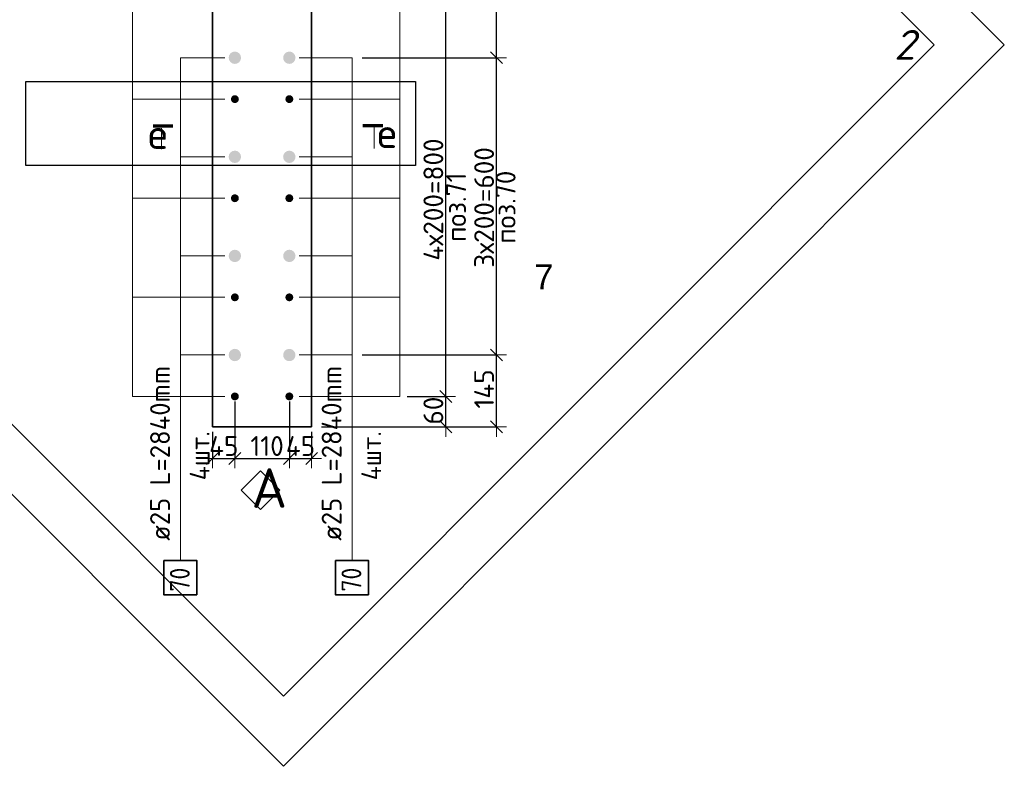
# Model space of a CAD drawing. Header units: millimetres. Extents: x -1001 to 124100, y -72947 to 40304.
# Tile 63 of 104: x 114990 to 116979, y -54650 to -53143. Entities that reach past the tile are written whole.
import ezdxf

# ---------------------------------------------------------------- set-up
doc = ezdxf.new("R2010")
doc.units = ezdxf.units.MM
doc.header["$PDMODE"] = 65
for name, color, linetype, lineweight in [('Standard', 7, 'Continuous', 25), ('Арм.стержн. Выпуски', 180, 'Continuous', 35), ('Размерная линия_ общее', 7, 'Continuous', 13), ('Размерная линия_ общее_1', 7, 'Continuous', 13)]:
    doc.layers.add(name, color=color, linetype=linetype, lineweight=lineweight)
doc.styles.add('ARIAL', font='ARIAL.TTF')
doc.styles.add('ISOCPEUR', font='ISOCPEUR')
doc.styles.add('ITALICT', font='ITALICT_.TTF')
doc.dimstyles.new('DIMSTYLE_11', dxfattribs={"dimtxt": 40, "dimasz": 40, "dimexe": 0, "dimexo": 0, "dimgap": 20, "dimtad": 2, "dimdec": 0, "dimrnd": 5, "dimzin": 12, "dimdsep": 46, "dimtxsty": 'ISOCPEUR', "dimblk1": 'ALL_ML_STRICH', "dimblk2": 'ALL_ML_STRICH', "dimsah": 1, "dimcen": 0, "dimclrd": 7, "dimclre": 256, "dimclrt": 7, "dimadec": 0, "dimazin": 0, "dimtfac": 1, "dimtdec": 0, "dimtix": 1, "dimtmove": 2, "dimatfit": 3, "dimfxl": 0, "dimtvp": 1.2, "dimtzin": 0, "dimlwd": 0, "dimlwe": -3, "dimarcsym": 0})
doc.dimstyles.new('DIMSTYLE_9', dxfattribs={"dimtxt": 40, "dimasz": 40, "dimexe": 0, "dimexo": 0, "dimgap": 20, "dimtad": 2, "dimdec": 0, "dimrnd": 5, "dimzin": 12, "dimdsep": 46, "dimtxsty": 'ISOCPEUR', "dimblk1": 'ALL_ML_STRICH', "dimblk2": 'ALL_ML_STRICH', "dimsah": 1, "dimcen": 0, "dimclrd": 7, "dimclre": 256, "dimclrt": 7, "dimadec": 0, "dimazin": 0, "dimtfac": 1, "dimtdec": 0, "dimtix": 1, "dimtmove": 2, "dimatfit": 3, "dimfxl": 0, "dimtzin": 0, "dimlwd": 0, "dimlwe": -3, "dimarcsym": 0})

# ---------------------------------------------------------------- blocks, each defined once
blk = doc.blocks.new('ALL_ML_STRICH')
at = {"color": 0, "linetype": 'ByBlock', "lineweight": -2}
for p, q in [((0, -0.5), (0, 0.5)), ((-1, 0), (0.5, 0)), ((-0.3, -0.3), (0.3, 0.3))]:
    blk.add_line(p, q, dxfattribs=at)
blk = doc.blocks.new('*D636')
at = {"layer": 'DEFPOINTS', "color": 7, "linetype": 'Continuous', "lineweight": 13, "transparency": 33554687}
for p in [(115424.9, -53903.4), (115379.9, -53964.8), (115379.9, -54028.5)]:
    blk.add_point(p, dxfattribs=at)
at = {"layer": 'Размерная линия_ общее_1', "color": 253, "linetype": 'Continuous', "lineweight": -2, "true_color": 0xa0a0a0, "transparency": 33554687}
for p, q in [((115424.9, -53913.4), (115424.9, -54028.5)), ((115379.9, -53974.8), (115379.9, -54028.5))]:
    blk.add_line(p, q, dxfattribs=at)
at = {"layer": 'Размерная линия_ общее_1', "color": 7, "linetype": 'Continuous', "lineweight": -2, "transparency": 33554687}
blk.add_line((115379.9, -54028.5), (115424.9, -54028.5), dxfattribs=at)
at = {"layer": 'Размерная линия_ общее_1', "color": 7, "linetype": 'Continuous', "lineweight": 13, "transparency": 33554687, "xscale": 40, "yscale": 40, "zscale": 40, "rotation": 180}
blk.add_blockref('ALL_ML_STRICH', (115379.9, -54028.5), dxfattribs=at)
at = {"layer": 'Размерная линия_ общее_1', "color": 7, "linetype": 'Continuous', "lineweight": 13, "transparency": 33554687, "xscale": 40, "yscale": 40, "zscale": 40}
blk.add_blockref('ALL_ML_STRICH', (115424.9, -54028.5), dxfattribs=at)
at = {"layer": 'Размерная линия_ общее_1', "color": 7, "linetype": 'Continuous', "lineweight": 13, "transparency": 33554687, "insert": (115402.4, -54003.5), "char_height": 40, "width": 80, "attachment_point": 5, "style": 'ISOCPEUR'}
blk.add_mtext('\\A1;{45}', dxfattribs=at)
blk = doc.blocks.new('*D637')
at = {"layer": 'DEFPOINTS', "color": 7, "linetype": 'Continuous', "lineweight": 13, "transparency": 33554687}
for p in [(115424.9, -53903.4), (115534.9, -53903.4), (115424.9, -54028.5)]:
    blk.add_point(p, dxfattribs=at)
at = {"layer": 'Размерная линия_ общее_1', "color": 253, "linetype": 'Continuous', "lineweight": -2, "true_color": 0xa0a0a0, "transparency": 33554687}
for p, q in [((115424.9, -53913.4), (115424.9, -54028.5)), ((115534.9, -53913.4), (115534.9, -54028.5))]:
    blk.add_line(p, q, dxfattribs=at)
at = {"layer": 'Размерная линия_ общее_1', "color": 7, "linetype": 'Continuous', "lineweight": -2, "transparency": 33554687}
blk.add_line((115424.9, -54028.5), (115534.9, -54028.5), dxfattribs=at)
at = {"layer": 'Размерная линия_ общее_1', "color": 7, "linetype": 'Continuous', "lineweight": 13, "transparency": 33554687, "xscale": 40, "yscale": 40, "zscale": 40, "rotation": 180}
blk.add_blockref('ALL_ML_STRICH', (115424.9, -54028.5), dxfattribs=at)
at = {"layer": 'Размерная линия_ общее_1', "color": 7, "linetype": 'Continuous', "lineweight": 13, "transparency": 33554687, "xscale": 40, "yscale": 40, "zscale": 40}
blk.add_blockref('ALL_ML_STRICH', (115534.9, -54028.5), dxfattribs=at)
at = {"layer": 'Размерная линия_ общее_1', "color": 7, "linetype": 'Continuous', "lineweight": 13, "transparency": 33554687, "insert": (115489.9, -54003.5), "char_height": 40, "width": 120, "attachment_point": 5, "style": 'ISOCPEUR'}
blk.add_mtext('\\A1;{110}', dxfattribs=at)
blk = doc.blocks.new('*D638')
at = {"layer": 'DEFPOINTS', "color": 7, "linetype": 'Continuous', "lineweight": 13, "transparency": 33554687}
for p in [(115534.9, -53903.4), (115579.9, -53964.8), (115534.9, -54028.5)]:
    blk.add_point(p, dxfattribs=at)
at = {"layer": 'Размерная линия_ общее_1', "color": 253, "linetype": 'Continuous', "lineweight": -2, "true_color": 0xa0a0a0, "transparency": 33554687}
for p, q in [((115534.9, -53913.4), (115534.9, -54028.5)), ((115579.9, -53974.8), (115579.9, -54028.5))]:
    blk.add_line(p, q, dxfattribs=at)
at = {"layer": 'Размерная линия_ общее_1', "color": 7, "linetype": 'Continuous', "lineweight": -2, "transparency": 33554687}
blk.add_line((115534.9, -54028.5), (115579.9, -54028.5), dxfattribs=at)
at = {"layer": 'Размерная линия_ общее_1', "color": 7, "linetype": 'Continuous', "lineweight": 13, "transparency": 33554687, "xscale": 40, "yscale": 40, "zscale": 40, "rotation": 180}
blk.add_blockref('ALL_ML_STRICH', (115534.9, -54028.5), dxfattribs=at)
at = {"layer": 'Размерная линия_ общее_1', "color": 7, "linetype": 'Continuous', "lineweight": 13, "transparency": 33554687, "xscale": 40, "yscale": 40, "zscale": 40}
blk.add_blockref('ALL_ML_STRICH', (115579.9, -54028.5), dxfattribs=at)
at = {"layer": 'Размерная линия_ общее_1', "color": 7, "linetype": 'Continuous', "lineweight": 13, "transparency": 33554687, "insert": (115557.4, -54003.5), "char_height": 40, "width": 80, "attachment_point": 5, "style": 'ISOCPEUR'}
blk.add_mtext('\\A1;{45}', dxfattribs=at)
blk = doc.blocks.new('*D639')
at = {"layer": 'DEFPOINTS', "color": 7, "linetype": 'Continuous', "lineweight": 13, "transparency": 33554687}
for p in [(115753.1, -53903.4), (115579.9, -53964.8), (115850.8, -53964.8)]:
    blk.add_point(p, dxfattribs=at)
at = {"layer": 'Размерная линия_ общее_1', "color": 253, "linetype": 'Continuous', "lineweight": -2, "true_color": 0xa0a0a0, "transparency": 33554687}
for p, q in [((115773.1, -53903.4), (115850.8, -53903.4)), ((115599.9, -53964.8), (115850.8, -53964.8))]:
    blk.add_line(p, q, dxfattribs=at)
at = {"layer": 'Размерная линия_ общее_1', "color": 7, "linetype": 'Continuous', "lineweight": -2, "transparency": 33554687}
blk.add_line((115850.8, -53964.8), (115850.8, -53903.4), dxfattribs=at)
at = {"layer": 'Размерная линия_ общее_1', "color": 7, "linetype": 'Continuous', "lineweight": 13, "transparency": 33554687, "xscale": 40, "yscale": 40, "zscale": 40}
for p, rotation in [((115850.8, -53903.4), 90), ((115850.8, -53964.8), 270)]:
    blk.add_blockref('ALL_ML_STRICH', p, dxfattribs=dict(at, rotation=rotation))
at = {"layer": 'Размерная линия_ общее_1', "color": 7, "linetype": 'Continuous', "lineweight": 13, "transparency": 33554687, "insert": (115825.8, -53932.1), "char_height": 40, "width": 80, "attachment_point": 5, "rotation": 90, "style": 'ISOCPEUR'}
blk.add_mtext('\\A1;{60}', dxfattribs=at)
blk = doc.blocks.new('*D640')
at = {"layer": 'DEFPOINTS', "color": 7, "linetype": 'Continuous', "lineweight": 13, "transparency": 33554687}
for p in [(115753.1, -53103.4), (115753.1, -53903.4), (115850.8, -53903.4)]:
    blk.add_point(p, dxfattribs=at)
at = {"layer": 'Размерная линия_ общее_1', "color": 253, "linetype": 'Continuous', "lineweight": -2, "true_color": 0xa0a0a0, "transparency": 33554687}
for p, q in [((115773.1, -53103.4), (115850.8, -53103.4)), ((115773.1, -53903.4), (115850.8, -53903.4))]:
    blk.add_line(p, q, dxfattribs=at)
at = {"layer": 'Размерная линия_ общее_1', "color": 7, "linetype": 'Continuous', "lineweight": -2, "transparency": 33554687}
blk.add_line((115850.8, -53903.4), (115850.8, -53103.4), dxfattribs=at)
at = {"layer": 'Размерная линия_ общее_1', "color": 7, "linetype": 'Continuous', "lineweight": 13, "transparency": 33554687, "xscale": 40, "yscale": 40, "zscale": 40}
for p, rotation in [((115850.8, -53103.4), 90), ((115850.8, -53903.4), 270)]:
    blk.add_blockref('ALL_ML_STRICH', p, dxfattribs=dict(at, rotation=rotation))
at = {"layer": 'Размерная линия_ общее_1', "color": 7, "linetype": 'Continuous', "lineweight": 13, "transparency": 33554687, "insert": (115805.8, -53629.4), "char_height": 40, "width": 2, "attachment_point": 1, "rotation": 90, "line_spacing_factor": 0.60241, "style": 'ISOCPEUR'}
blk.add_mtext('4х200=800', dxfattribs=at)
blk = doc.blocks.new('*D644')
at = {"layer": 'DEFPOINTS', "color": 7, "linetype": 'Continuous', "lineweight": 13, "transparency": 33554687}
for p in [(115661.7, -53819.8), (115579.9, -53964.8), (115953.3, -53964.8)]:
    blk.add_point(p, dxfattribs=at)
at = {"layer": 'Размерная линия_ общее_1', "color": 253, "linetype": 'Continuous', "lineweight": -2, "true_color": 0xa0a0a0, "transparency": 33554687}
for p, q in [((115681.7, -53819.8), (115953.3, -53819.8)), ((115599.9, -53964.8), (115953.3, -53964.8))]:
    blk.add_line(p, q, dxfattribs=at)
at = {"layer": 'Размерная линия_ общее_1', "color": 7, "linetype": 'Continuous', "lineweight": -2, "transparency": 33554687}
blk.add_line((115953.3, -53964.8), (115953.3, -53819.8), dxfattribs=at)
at = {"layer": 'Размерная линия_ общее_1', "color": 7, "linetype": 'Continuous', "lineweight": 13, "transparency": 33554687, "xscale": 40, "yscale": 40, "zscale": 40}
for p, rotation in [((115953.3, -53819.8), 90), ((115953.3, -53964.8), 270)]:
    blk.add_blockref('ALL_ML_STRICH', p, dxfattribs=dict(at, rotation=rotation))
at = {"layer": 'Размерная линия_ общее_1', "color": 7, "linetype": 'Continuous', "lineweight": 13, "transparency": 33554687, "insert": (115928.3, -53888.3), "char_height": 40, "width": 120, "attachment_point": 5, "rotation": 90, "style": 'ISOCPEUR'}
blk.add_mtext('\\A1;{145}', dxfattribs=at)
blk = doc.blocks.new('*D645')
at = {"layer": 'DEFPOINTS', "color": 7, "linetype": 'Continuous', "lineweight": 13, "transparency": 33554687}
for p in [(115661.7, -53219.8), (115661.7, -53819.8), (115953.3, -53819.8)]:
    blk.add_point(p, dxfattribs=at)
at = {"layer": 'Размерная линия_ общее_1', "color": 253, "linetype": 'Continuous', "lineweight": -2, "true_color": 0xa0a0a0, "transparency": 33554687}
for p, q in [((115681.7, -53219.8), (115953.3, -53219.8)), ((115681.7, -53819.8), (115953.3, -53819.8))]:
    blk.add_line(p, q, dxfattribs=at)
at = {"layer": 'Размерная линия_ общее_1', "color": 7, "linetype": 'Continuous', "lineweight": -2, "transparency": 33554687}
blk.add_line((115953.3, -53819.8), (115953.3, -53219.8), dxfattribs=at)
at = {"layer": 'Размерная линия_ общее_1', "color": 7, "linetype": 'Continuous', "lineweight": 13, "transparency": 33554687, "xscale": 40, "yscale": 40, "zscale": 40}
for p, rotation in [((115953.3, -53219.8), 90), ((115953.3, -53819.8), 270)]:
    blk.add_blockref('ALL_ML_STRICH', p, dxfattribs=dict(at, rotation=rotation))
at = {"layer": 'Размерная линия_ общее_1', "color": 7, "linetype": 'Continuous', "lineweight": 13, "transparency": 33554687, "insert": (115908.3, -53643.8), "char_height": 40, "width": 2, "attachment_point": 1, "rotation": 90, "line_spacing_factor": 0.60241, "style": 'ISOCPEUR'}
blk.add_mtext('3х200=600', dxfattribs=at)
blk = doc.blocks.new('*D646')
at = {"layer": 'DEFPOINTS', "color": 7, "linetype": 'Continuous', "lineweight": 13, "transparency": 33554687}
for p in [(115661.7, -52909.8), (115661.7, -53219.8), (115953.3, -53219.8)]:
    blk.add_point(p, dxfattribs=at)
at = {"layer": 'Размерная линия_ общее_1', "color": 253, "linetype": 'Continuous', "lineweight": -2, "true_color": 0xa0a0a0, "transparency": 33554687}
for p, q in [((115681.7, -52909.8), (115953.3, -52909.8)), ((115681.7, -53219.8), (115953.3, -53219.8))]:
    blk.add_line(p, q, dxfattribs=at)
at = {"layer": 'Размерная линия_ общее_1', "color": 7, "linetype": 'Continuous', "lineweight": -2, "transparency": 33554687}
blk.add_line((115953.3, -53219.8), (115953.3, -52909.8), dxfattribs=at)
at = {"layer": 'Размерная линия_ общее_1', "color": 7, "linetype": 'Continuous', "lineweight": 13, "transparency": 33554687, "xscale": 40, "yscale": 40, "zscale": 40}
for p, rotation in [((115953.3, -52909.8), 90), ((115953.3, -53219.8), 270)]:
    blk.add_blockref('ALL_ML_STRICH', p, dxfattribs=dict(at, rotation=rotation))
at = {"layer": 'Размерная линия_ общее_1', "color": 7, "linetype": 'Continuous', "lineweight": 13, "transparency": 33554687, "insert": (115928.3, -53058.8), "char_height": 40, "width": 120, "attachment_point": 5, "rotation": 90, "style": 'ISOCPEUR'}
blk.add_mtext('\\A1;{310}', dxfattribs=at)
blk = doc.blocks.new('СЛОЖНЫЙ_ОБЪЕКТ_1')
at = {"layer": 'Standard', "color": 7, "linetype": 'Continuous', "lineweight": 13, "transparency": 33554687}
blk.add_lwpolyline([(115476.5, -54053.5), (115515.4, -54092.4), (115476.5, -54131.3), (115437.6, -54092.4), (115476.5, -54053.5)], close=True, dxfattribs=at)
at = {"layer": 'Standard', "color": 7, "linetype": 'Continuous', "lineweight": 13, "transparency": 33554687, "insert": (115458.4, -54088.3), "char_height": 80, "width": 104.727, "attachment_point": 4, "style": 'ISOCPEUR'}
blk.add_mtext('\\A1;{\\fISOCPEUR|i0|b0;\\H80.000000;\\W1.000000;\\C7;А}\\P', dxfattribs=at)

msp = doc.modelspace()

# ---------------------------------------------------------------- hatches: boundary and pattern name
at = {"layer": 'Арм.стержн. Выпуски', "linetype": 'Continuous', "lineweight": 35, "transparency": 33554687}
for points in [[(115433.7, -53211), (115429.7, -53208.3), (115424.9, -53207.3), (115420.1, -53208.3), (115416, -53211), (115413.3, -53215.1), (115412.4, -53219.8), (115413.3, -53224.6), (115416, -53228.7), (115420.1, -53231.4), (115424.9, -53232.3), (115429.7, -53231.4), (115433.7, -53228.7), (115436.4, -53224.6), (115437.4, -53219.8), (115436.4, -53215.1)], [(115543.7, -53211), (115539.7, -53208.3), (115534.9, -53207.3), (115530.1, -53208.3), (115526, -53211), (115523.3, -53215.1), (115522.4, -53219.8), (115523.3, -53224.6), (115526, -53228.7), (115530.1, -53231.4), (115534.9, -53232.3), (115539.7, -53231.4), (115543.7, -53228.7), (115546.4, -53224.6), (115547.4, -53219.8), (115546.4, -53215.1)], [(115430.5, -53297.7), (115427.9, -53296), (115424.9, -53295.4), (115421.8, -53296), (115419.2, -53297.7), (115417.5, -53300.3), (115416.9, -53303.4), (115417.5, -53306.5), (115419.2, -53309.1), (115421.8, -53310.8), (115424.9, -53311.4), (115427.9, -53310.8), (115430.5, -53309.1), (115432.3, -53306.5), (115432.9, -53303.4), (115432.3, -53300.3)], [(115540.5, -53297.7), (115537.9, -53296), (115534.9, -53295.4), (115531.8, -53296), (115529.2, -53297.7), (115527.5, -53300.3), (115526.9, -53303.4), (115527.5, -53306.5), (115529.2, -53309.1), (115531.8, -53310.8), (115534.9, -53311.4), (115537.9, -53310.8), (115540.5, -53309.1), (115542.3, -53306.5), (115542.9, -53303.4), (115542.3, -53300.3)], [(115433.7, -53411), (115429.7, -53408.3), (115424.9, -53407.3), (115420.1, -53408.3), (115416, -53411), (115413.3, -53415.1), (115412.4, -53419.8), (115413.3, -53424.6), (115416, -53428.7), (115420.1, -53431.4), (115424.9, -53432.3), (115429.7, -53431.4), (115433.7, -53428.7), (115436.4, -53424.6), (115437.4, -53419.8), (115436.4, -53415.1)], [(115543.7, -53411), (115539.7, -53408.3), (115534.9, -53407.3), (115530.1, -53408.3), (115526, -53411), (115523.3, -53415.1), (115522.4, -53419.8), (115523.3, -53424.6), (115526, -53428.7), (115530.1, -53431.4), (115534.9, -53432.3), (115539.7, -53431.4), (115543.7, -53428.7), (115546.4, -53424.6), (115547.4, -53419.8), (115546.4, -53415.1)], [(115430.5, -53497.7), (115427.9, -53496), (115424.9, -53495.4), (115421.8, -53496), (115419.2, -53497.7), (115417.5, -53500.3), (115416.9, -53503.4), (115417.5, -53506.5), (115419.2, -53509.1), (115421.8, -53510.8), (115424.9, -53511.4), (115427.9, -53510.8), (115430.5, -53509.1), (115432.3, -53506.5), (115432.9, -53503.4), (115432.3, -53500.3)], [(115540.5, -53497.7), (115537.9, -53496), (115534.9, -53495.4), (115531.8, -53496), (115529.2, -53497.7), (115527.5, -53500.3), (115526.9, -53503.4), (115527.5, -53506.5), (115529.2, -53509.1), (115531.8, -53510.8), (115534.9, -53511.4), (115537.9, -53510.8), (115540.5, -53509.1), (115542.3, -53506.5), (115542.9, -53503.4), (115542.3, -53500.3)], [(115433.7, -53611), (115429.7, -53608.3), (115424.9, -53607.3), (115420.1, -53608.3), (115416, -53611), (115413.3, -53615.1), (115412.4, -53619.8), (115413.3, -53624.6), (115416, -53628.7), (115420.1, -53631.4), (115424.9, -53632.3), (115429.7, -53631.4), (115433.7, -53628.7), (115436.4, -53624.6), (115437.4, -53619.8), (115436.4, -53615.1)], [(115543.7, -53611), (115539.7, -53608.3), (115534.9, -53607.3), (115530.1, -53608.3), (115526, -53611), (115523.3, -53615.1), (115522.4, -53619.8), (115523.3, -53624.6), (115526, -53628.7), (115530.1, -53631.4), (115534.9, -53632.3), (115539.7, -53631.4), (115543.7, -53628.7), (115546.4, -53624.6), (115547.4, -53619.8), (115546.4, -53615.1)], [(115430.5, -53697.7), (115427.9, -53696), (115424.9, -53695.4), (115421.8, -53696), (115419.2, -53697.7), (115417.5, -53700.3), (115416.9, -53703.4), (115417.5, -53706.5), (115419.2, -53709.1), (115421.8, -53710.8), (115424.9, -53711.4), (115427.9, -53710.8), (115430.5, -53709.1), (115432.3, -53706.5), (115432.9, -53703.4), (115432.3, -53700.3)], [(115540.5, -53697.7), (115537.9, -53696), (115534.9, -53695.4), (115531.8, -53696), (115529.2, -53697.7), (115527.5, -53700.3), (115526.9, -53703.4), (115527.5, -53706.5), (115529.2, -53709.1), (115531.8, -53710.8), (115534.9, -53711.4), (115537.9, -53710.8), (115540.5, -53709.1), (115542.3, -53706.5), (115542.9, -53703.4), (115542.3, -53700.3)], [(115433.7, -53811), (115429.7, -53808.3), (115424.9, -53807.3), (115420.1, -53808.3), (115416, -53811), (115413.3, -53815.1), (115412.4, -53819.8), (115413.3, -53824.6), (115416, -53828.7), (115420.1, -53831.4), (115424.9, -53832.3), (115429.7, -53831.4), (115433.7, -53828.7), (115436.4, -53824.6), (115437.4, -53819.8), (115436.4, -53815.1)], [(115543.7, -53811), (115539.7, -53808.3), (115534.9, -53807.3), (115530.1, -53808.3), (115526, -53811), (115523.3, -53815.1), (115522.4, -53819.8), (115523.3, -53824.6), (115526, -53828.7), (115530.1, -53831.4), (115534.9, -53832.3), (115539.7, -53831.4), (115543.7, -53828.7), (115546.4, -53824.6), (115547.4, -53819.8), (115546.4, -53815.1)], [(115430.5, -53897.7), (115427.9, -53896), (115424.9, -53895.4), (115421.8, -53896), (115419.2, -53897.7), (115417.5, -53900.3), (115416.9, -53903.4), (115417.5, -53906.5), (115419.2, -53909.1), (115421.8, -53910.8), (115424.9, -53911.4), (115427.9, -53910.8), (115430.5, -53909.1), (115432.3, -53906.5), (115432.9, -53903.4), (115432.3, -53900.3)], [(115540.5, -53897.7), (115537.9, -53896), (115534.9, -53895.4), (115531.8, -53896), (115529.2, -53897.7), (115527.5, -53900.3), (115526.9, -53903.4), (115527.5, -53906.5), (115529.2, -53909.1), (115531.8, -53910.8), (115534.9, -53911.4), (115537.9, -53910.8), (115540.5, -53909.1), (115542.3, -53906.5), (115542.9, -53903.4), (115542.3, -53900.3)]]:
    msp.add_hatch(color=7, dxfattribs=at).paths.add_polyline_path(points)

# ---------------------------------------------------------------- linework, layer by layer
at = {"color": 52, "linetype": 'Continuous', "lineweight": -3, "transparency": 33554687}
for p, q in [((116837.6, -53193.8), (115432.9, -51789.2)), ((116837.6, -53193.8), (115432.9, -51789.2)), ((114118.3, -53103.8), (115522.9, -54508.5)), ((114118.3, -53103.8), (115522.9, -54508.5)), ((115522.9, -54508.5), (116837.6, -53193.8)), ((115522.9, -54508.5), (116837.6, -53193.8)), ((115002.9, -53267.8), (115789.6, -53267.8)), ((115002.9, -53437.1), (115002.9, -53267.8)), ((115002.9, -53267.8), (115789.6, -53267.8)), ((115002.9, -53437.1), (115002.9, -53267.8)), ((115789.6, -53267.8), (115789.6, -53437.1)), ((115789.6, -53267.8), (115789.6, -53437.1)), ((115789.6, -53437.1), (115002.9, -53437.1)), ((115789.6, -53437.1), (115002.9, -53437.1))]:
    msp.add_line(p, q, dxfattribs=at)
at = {"layer": 'Standard', "color": 7, "linetype": 'Continuous', "lineweight": 70, "transparency": 33554687}
for p, q in [((115299.9, -53358.1), (115259.7, -53358.1)), ((115683.2, -53356.3), (115723.4, -53356.3))]:
    msp.add_line(p, q, dxfattribs=at)
at = {"layer": 'Standard', "color": 7, "linetype": 'Continuous', "lineweight": 13, "transparency": 33554687}
for p, q in [((115276.8, -53362.1), (115276.8, -53404.5)), ((115706.3, -53360.3), (115706.3, -53402.7))]:
    msp.add_line(p, q, dxfattribs=at)
at = {"layer": 'Standard', "color": 52, "linetype": 'Continuous', "lineweight": 13, "transparency": 33554687}
msp.add_line((115002.9, -53437.1), (115789.6, -53437.1), dxfattribs=at)
at = {"layer": 'Standard', "color": 7, "linetype": 'Continuous', "lineweight": 13, "transparency": 33554687}
msp.add_lwpolyline([(115522.9, -54649.9), (116979, -53193.8), (115432.9, -51647.7), (113976.8, -53103.8), (115522.9, -54649.9)], dxfattribs=at)
at = {"layer": 'Арм.стержн. Выпуски', "color": 7, "linetype": 'Continuous', "lineweight": 13, "transparency": 33554687}
for p, q in [((115315, -54234.7), (115315, -54002.7)), ((115661.7, -54234.7), (115661.7, -54002.7))]:
    msp.add_line(p, q, dxfattribs=at)
for points in [[(115218.3, -52195.8), (115218.3, -53903.4), (115404.9, -53903.4)], [(115218.3, -52195.8), (115218.3, -53703.4), (115404.9, -53703.4)], [(115218.3, -52195.8), (115218.3, -53303.4), (115404.9, -53303.4)], [(115218.3, -52195.8), (115218.3, -53503.4), (115404.9, -53503.4)], [(115758.3, -52195.8), (115758.3, -53303.4), (115554.9, -53303.4)], [(115758.3, -52195.8), (115758.3, -53903.4), (115554.9, -53903.4)], [(115758.3, -52195.8), (115758.3, -53703.4), (115554.9, -53703.4)], [(115758.3, -52195.8), (115758.3, -53503.4), (115554.9, -53503.4)], [(115315, -54002.7), (115315, -53219.8), (115404.9, -53219.8)], [(115661.7, -54002.7), (115661.7, -53219.8), (115554.9, -53219.8)], [(115315, -54002.7), (115315, -53419.8), (115404.9, -53419.8)], [(115661.7, -54002.7), (115661.7, -53419.8), (115554.9, -53419.8)], [(115315, -54002.7), (115315, -53619.8), (115404.9, -53619.8)], [(115661.7, -54002.7), (115661.7, -53619.8), (115554.9, -53619.8)], [(115315, -54002.7), (115315, -53819.8), (115404.9, -53819.8)], [(115661.7, -54002.7), (115661.7, -53819.8), (115554.9, -53819.8)]]:
    msp.add_lwpolyline(points, dxfattribs=at)
at = {"layer": 'Арм.стержн. Выпуски', "color": 7, "linetype": 'Continuous', "lineweight": 35, "transparency": 33554687}
for points in [[(115348.3, -54304), (115348.3, -54234.7), (115281.7, -54234.7), (115281.7, -54304), (115348.3, -54304)], [(115695, -54304), (115695, -54234.7), (115628.3, -54234.7), (115628.3, -54304), (115695, -54304)]]:
    msp.add_lwpolyline(points, dxfattribs=at)
at = {"layer": 'Размерная линия_ общее', "color": 7, "linetype": 'Continuous', "lineweight": 35, "transparency": 33554687}
for p, q in [((115379.9, -53964.8), (115379.9, -52164.8)), ((115579.9, -52164.8), (115579.9, -53964.8)), ((115579.9, -53964.8), (115379.9, -53964.8))]:
    msp.add_line(p, q, dxfattribs=at)

# ---------------------------------------------------------------- block references
at = {"layer": 'Standard', "color": 7, "linetype": 'Continuous', "lineweight": 13, "transparency": 33554687}
msp.add_blockref('СЛОЖНЫЙ_ОБЪЕКТ_1', (0, 0), dxfattribs=at)

# ---------------------------------------------------------------- texts
for s, insert, char_height, width, attachment_point, style in [('\\A1;{\\fItalicT|i0|b0;\\H60.000000;\\W1.000000;\\C7;2}\\P', (116777.6, -53193.8), 60, 91.705, 5, 'ITALICT'), ('\\A1;{\\fISOCPEUR|i0|b0;\\H60.000000;\\W1.000000;\\C7;е}\\P', (115249.6, -53403.8), 60, 65.333, 7, 'ISOCPEUR'), ('\\A1;{\\fISOCPEUR|i0|b0;\\H60.000000;\\W1.000000;\\C7;е}\\P', (115712.6, -53402.1), 60, 65.333, 7, 'ISOCPEUR'), ('\\W0.99;7', (116029.6, -53637.1), 50, 63.924, 1, 'ARIAL')]:
    msp.add_mtext(s, dxfattribs=dict(at, insert=insert, char_height=char_height, width=width, attachment_point=attachment_point, style=style))
at = {"layer": 'Standard', "color": 7, "linetype": 'Continuous', "lineweight": 13, "transparency": 33554687, "char_height": 40, "attachment_point": 5, "rotation": 90, "style": 'ISOCPEUR'}
for s, insert, width in [('\\A1;{\\fISOCPEUR|i0|b0;\\H40.000000;\\W1.000000;\\C7;поз.71}\\P', (115871.8, -53521.5), 159.975), ('\\A1;{\\fISOCPEUR|i0|b0;\\H40.000000;\\W1.000000;\\C7;поз.70}\\P', (115971.8, -53521.5), 168.987)]:
    msp.add_mtext(s, dxfattribs=dict(at, insert=insert, width=width))
at = {"layer": 'Арм.стержн. Выпуски', "color": 7, "linetype": 'Continuous', "lineweight": 25, "transparency": 33554687, "char_height": 40, "attachment_point": 7, "rotation": 90, "style": 'ISOCPEUR'}
for s, insert, width in [('\\W0.98;ø25 L=2840mm ', (115293.7, -54194.7), 403.405), ('\\W0.98;ø25 L=2840mm ', (115640.3, -54194.7), 403.405), ('\\W0.95;4шт. ', (115373.7, -54072.7), 158.877), ('\\W0.95;4шт. ', (115720.3, -54072.7), 158.877), ('\\W0.87;70', (115333.7, -54297.3), 73.442), ('\\W0.87;70', (115680.3, -54297.3), 73.442)]:
    msp.add_mtext(s, dxfattribs=dict(at, insert=insert, width=width))

# ---------------------------------------------------------------- dimensions: what is measured, and where the dimension line sits
at = {"layer": 'Размерная линия_ общее_1', "color": 7, "linetype": 'Continuous', "lineweight": 13, "transparency": 33554687}
for base, p1, p2, dimstyle, picture, middle in [((115953.3, -52909.8), (115681.7, -53219.8), (115681.7, -52909.8), 'DIMSTYLE_9', '*D646', (115928.3, -53058.8)), ((115953.3, -53819.8), (115599.9, -53964.8), (115681.7, -53819.8), 'DIMSTYLE_9', '*D644', (115928.3, -53888.3)), ((115850.8, -53903.4), (115599.9, -53964.8), (115773.1, -53903.4), 'DIMSTYLE_11', '*D639', (115825.8, -53932.1))]:
    dim = msp.add_linear_dim(base=base, p1=p1, p2=p2, angle=90, dimstyle=dimstyle, override={"dimpost": '<>', "dimclrd": 7, "dimclre": 253, "dimclrt": 7, "dimlwd": 0, "dimlwe": 65533}, dxfattribs=at)
    dim.commit()
    dim.dimension.update_dxf_attribs({"geometry": picture, "text_midpoint": middle, "dimtype": 160})
for base, p1, p2, text, picture, middle in [((115850.8, -53103.4), (115773.1, -53903.4), (115773.1, -53103.4), '4х200=800', '*D640', (115830.8, -53503.4)), ((115953.3, -53219.8), (115681.7, -53819.8), (115681.7, -53219.8), '3х200=600', '*D645', (115933.3, -53519.8))]:
    dim = msp.add_linear_dim(base=base, p1=p1, p2=p2, angle=90, text=text, dimstyle='DIMSTYLE_9', override={"dimpost": '<>', "dimclrd": 7, "dimclre": 253, "dimclrt": 7, "dimlwd": 0, "dimlwe": 65533}, dxfattribs=at)
    dim.commit()
    dim.dimension.update_dxf_attribs({"geometry": picture, "text_midpoint": middle, "dimtype": 160})
for base, p1, p2, picture, middle in [((115424.9, -54028.5), (115379.9, -53974.8), (115424.9, -53913.4), '*D636', (115402.4, -54003.5)), ((115534.9, -54028.5), (115424.9, -53913.4), (115534.9, -53913.4), '*D637', (115489.9, -54003.5)), ((115579.9, -54028.5), (115534.9, -53913.4), (115579.9, -53974.8), '*D638', (115557.4, -54003.5))]:
    dim = msp.add_linear_dim(base=base, p1=p1, p2=p2, dimstyle='DIMSTYLE_11', override={"dimpost": '<>', "dimclrd": 7, "dimclre": 253, "dimclrt": 7, "dimlwd": 0, "dimlwe": 65533}, dxfattribs=at)
    dim.commit()
    dim.dimension.update_dxf_attribs({"geometry": picture, "text_midpoint": middle, "dimtype": 160})

doc.saveas('drawing.dxf')
